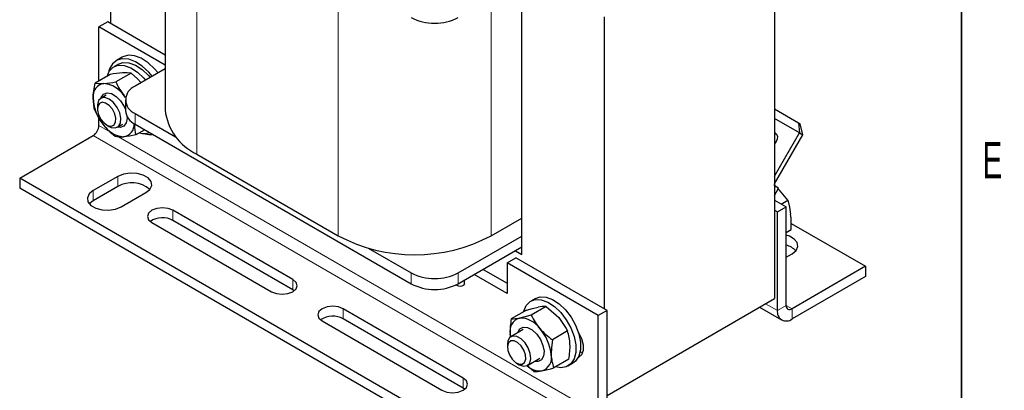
# Model space of a CAD drawing. Header units: millimetres. Extents: x 5 to 418, y 2 to 292.
# Tile 4 of 5: x 317 to 412, y 58 to 94. Entities that reach past the tile are written whole.
import ezdxf

# ---------------------------------------------------------------- set-up
doc = ezdxf.new("R2010")
doc.units = ezdxf.units.MM
doc.layers.add('SLD-0', color=7, linetype='Continuous')
doc.styles.add('SLDTEXTSTYLE0', font='TXT', dxfattribs={"width": 0.605})

msp = doc.modelspace()

# ---------------------------------------------------------------- linework, layer by layer
at = {"color": 7, "linetype": 'Continuous', "lineweight": 25}
for p, q in [((326.0619497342, 93.4033918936), (326.0619497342, 121.4923943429)), ((331.3031516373, 107.6758779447), (331.3031516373, 85.0927180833)), ((389.9844016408, 103.5314159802), (389.9844016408, 66.9503886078)), ((365.6599296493, 71.1971962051), (365.6599296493, 98.6329671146)), ((373.5795247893, 94.0610821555), (373.5795247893, 65.9720797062)), ((325.7791064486, 93.5666738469), (324.9305776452, 93.0768285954)), ((324.9305776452, 87.880908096), (324.9305776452, 93.0768285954)), ((331.3031505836, 89.3980205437), (324.9305776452, 93.0768285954)), ((331.3031505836, 90.3777110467), (325.7791064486, 93.5666738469)), ((327.1733821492, 90.1724023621), (326.6076966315, 89.8458390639)), ((326.807679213, 89.4994201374), (326.3551316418, 89.2381699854)), ((326.0180558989, 88.5086959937), (324.5615377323, 87.6678659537)), ((328.0171841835, 88.6353960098), (326.560666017, 87.7945659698)), ((331.3031516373, 89.0490828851), (328.4095439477, 87.3786387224)), ((325.6354710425, 86.5133800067), (325.1089968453, 86.2094529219)), ((327.5402493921, 86.2520374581), (327.3638753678, 86.4472851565)), ((327.4919090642, 86.2766511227), (327.3638753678, 86.4472851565)), ((324.7775603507, 85.4769013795), (324.7775603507, 85.1963836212)), ((327.4722854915, 86.0723861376), (327.4722854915, 85.0272144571)), ((328.4095439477, 84.7661323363), (332.3118310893, 82.5133899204)), ((389.9844016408, 85.2021563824), (392.2924347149, 83.8697572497)), ((324.9305776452, 83.6049545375), (324.9305776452, 84.2840445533)), ((325.6658262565, 83.6576970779), (325.9087480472, 83.517415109)), ((326.7088659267, 83.438096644), (327.2353401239, 83.7420237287)), ((328.4095439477, 83.7209606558), (354.9967580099, 68.3724886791)), ((392.3875907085, 82.8911028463), (389.9844026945, 84.2784337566)), ((392.2924347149, 83.8697572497), (392.3875907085, 82.8911028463)), ((392.2924347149, 83.8697572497), (392.471373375, 83.7664245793)), ((392.7075906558, 82.7063107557), (392.471373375, 83.7664245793)), ((317.2938247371, 78.5431183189), (324.3648921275, 82.6251586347)), ((329.3410883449, 83.1831918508), (328.4817214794, 82.6870899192)), ((389.9844026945, 78.7286591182), (392.3875907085, 82.8911028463)), ((389.9844026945, 77.989610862), (392.7075906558, 82.7063107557)), ((392.3875907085, 82.8911028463), (392.7075906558, 82.7063107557)), ((334.3492408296, 80.8473961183), (347.9822595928, 72.9772219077)), ((365.3770863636, 50.785242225), (317.2938247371, 78.5431183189)), ((317.2938247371, 78.5431183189), (317.2938247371, 77.5632693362)), ((326.740771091, 78.7064002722), (324.3648921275, 77.3348345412)), ((390.156648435, 77.7128332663), (389.9366619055, 77.9069225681)), ((390.068422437, 77.7637809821), (389.9844026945, 77.8122845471)), ((390.068422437, 77.7637809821), (389.9844026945, 77.6182545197)), ((390.3884223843, 77.5789888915), (390.068422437, 77.7637809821)), ((365.3770863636, 49.8053932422), (317.2938247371, 77.5632693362)), ((326.740771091, 77.7265512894), (324.3648921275, 76.3549855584)), ((327.0801828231, 75.7673305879), (329.4560617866, 77.1388963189)), ((389.9844026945, 76.8792062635), (390.3884223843, 77.5789888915)), ((391.2695949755, 76.4054815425), (390.3185429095, 77.5699983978)), ((324.3648921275, 76.3549855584), (324.0002818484, 76.0611576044)), ((389.9844026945, 76.4221034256), (391.1157737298, 75.7689768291)), ((390.6413940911, 76.0428288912), (391.2695949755, 76.4054815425)), ((343.5981976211, 68.778877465), (332.0582145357, 75.4407678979)), ((389.9844016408, 75.4424135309), (390.2672449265, 75.2791315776)), ((390.2672449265, 75.2791315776), (391.1157737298, 75.7689768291)), ((390.2672449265, 65.8072575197), (390.2672449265, 75.2791315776)), ((391.1157737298, 66.2971027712), (391.1157737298, 75.7689768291)), ((330.0217462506, 74.2651397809), (341.561729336, 67.603249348)), ((343.5981976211, 67.7990284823), (332.0582145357, 74.4609189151)), ((362.6900804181, 72.9772222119), (365.6599285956, 74.6916790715)), ((391.6038605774, 74.1793108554), (398.7525266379, 70.0524737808)), ((391.1157737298, 73.3209347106), (391.6020071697, 73.6016313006)), ((359.5222421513, 69.4176603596), (365.6599285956, 72.9608713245)), ((350.8681602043, 71.8010491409), (354.9967580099, 69.4176603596)), ((360.0030744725, 68.6500672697), (365.6599285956, 71.915699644)), ((365.0376198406, 71.5564480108), (365.6599296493, 71.1971962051)), ((391.1157737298, 70.9341942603), (391.6814592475, 71.2607575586)), ((364.2457153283, 70.380682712), (365.0942441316, 70.8705279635)), ((373.0138392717, 65.3189525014), (364.2457153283, 70.380682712)), ((364.2457153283, 70.380682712), (364.2457153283, 67.4411353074)), ((373.862368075, 65.808797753), (365.0942441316, 70.8705279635)), ((364.2457153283, 67.4411353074), (361.0773154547, 69.2702136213)), ((361.9258442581, 69.7600588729), (364.2457153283, 68.4208258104)), ((398.7525266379, 70.0524737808), (391.6814592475, 65.970433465)), ((398.7525266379, 70.0524737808), (398.7525266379, 69.072624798)), ((359.5222421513, 68.3724886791), (360.0030744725, 68.6500672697)), ((360.1202321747, 68.3560859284), (360.1202321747, 68.7177012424)), ((398.7525266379, 69.072624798), (391.6814592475, 64.9905844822)), ((343.7433060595, 67.7011387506), (343.5981976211, 67.7990284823)), ((359.4373900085, 68.1928039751), (359.31550343, 68.2631675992)), ((366.9713446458, 66.9665562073), (366.5187970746, 66.7053060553)), ((373.8623670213, 57.6433361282), (389.9844016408, 66.9503886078)), ((360.0030755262, 59.3085430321), (348.4630924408, 65.970433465)), ((366.0984349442, 65.8490581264), (364.6419167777, 65.0082280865)), ((368.0080728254, 66.1981382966), (366.5515546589, 65.3573082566)), ((373.862368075, 65.808797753), (373.0138392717, 65.3189525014)), ((373.862368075, 56.3369236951), (373.862368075, 65.808797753)), ((388.5497861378, 66.1222034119), (390.681540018, 64.8915680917)), ((346.4266241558, 64.794805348), (357.9666072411, 58.1329149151)), ((360.0030755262, 58.3286940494), (348.4630924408, 64.9905844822)), ((373.0138392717, 55.8470784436), (373.0138392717, 65.3189525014)), ((364.5319493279, 63.5497944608), (364.5597472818, 63.2632789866)), ((364.5644002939, 63.2891340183), (364.5319493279, 63.5497944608)), ((365.7991364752, 63.9805160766), (364.5938398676, 63.2847131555)), ((370.0514510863, 63.8345242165), (368.5949329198, 62.9936941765)), ((364.2624033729, 62.5521616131), (364.2624033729, 62.2716438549)), ((371.2676668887, 61.8329364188), (371.5273546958, 61.7529923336)), ((365.1506671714, 60.7329585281), (365.3935910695, 60.5926753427)), ((366.1937089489, 60.5133568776), (367.3990055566, 61.2091597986)), ((370.185191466, 61.1218305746), (368.7286732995, 60.2810005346)), ((370.118504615, 60.4697544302), (370.5710521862, 60.7310045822)), ((360.148182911, 58.2308049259), (360.0030755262, 58.3286940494))]:
    msp.add_line(p, q, dxfattribs=at)
at = {"color": 7, "linetype": 'Continuous', "lineweight": 18}
for p, q in [((334.3492408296, 103.7105377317), (334.3492408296, 80.8473961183)), ((347.9822595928, 95.8403635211), (347.9822595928, 72.9772219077)), ((362.6900804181, 95.8079620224), (362.6900804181, 72.9772222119)), ((328.4095439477, 83.7209606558), (328.4095439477, 84.7661323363)), ((325.9854500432, 82.9959896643), (324.9305776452, 83.6049545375)), ((372.448153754, 54.8672825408), (324.3648921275, 82.6251586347)), ((373.0138392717, 55.8470784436), (326.8096148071, 82.5202094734)), ((326.740771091, 78.7064002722), (326.740771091, 77.7265512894)), ((324.3648921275, 77.3348345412), (324.3648921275, 76.3549855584)), ((332.0582145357, 75.4407678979), (332.0582145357, 74.4609189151)), ((354.9967580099, 69.4176603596), (354.9967580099, 68.3724886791)), ((359.5222421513, 69.4176603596), (359.5222421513, 68.3724886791)), ((343.5981976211, 68.778877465), (343.5981976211, 67.7990284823)), ((359.4373900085, 68.325275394), (359.4373900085, 68.1928039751)), ((389.1357369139, 66.4604631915), (390.2672449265, 65.8072575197)), ((348.4630924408, 65.970433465), (348.4630924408, 64.9905844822)), ((390.2672449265, 65.8072575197), (391.1157737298, 66.2971027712)), ((391.1157726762, 66.2969973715), (391.6814592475, 65.970433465)), ((391.6814592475, 65.970433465), (391.6814592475, 64.9905844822)), ((360.0030755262, 59.3085430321), (360.0030755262, 58.3286940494))]:
    msp.add_line(p, q, dxfattribs=at)
at = {"color": 7, "linetype": 'Continuous', "lineweight": 25, "flags": 128}
for points in [[(330.6334445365, 88.6624690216), (330.2935007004, 89.060526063), (329.664370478, 89.6412142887), (329.0087593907, 90.0637851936), (328.3620160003, 90.3054555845), (327.7590041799, 90.3531968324), (327.2322339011, 90.2044355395), (327.1733821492, 90.1724023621)], [(325.7033833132, 88.327037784), (325.9242728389, 88.8242947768), (326.2993334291, 89.2038976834), (326.7909932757, 89.38975167), (327.3683566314, 89.3701804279), (327.9951477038, 89.1464131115), (328.6319802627, 88.7325103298), (329.2388421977, 88.1544785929), (329.4084326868, 87.9552848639)], [(330.0677590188, 88.3359057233), (329.7278151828, 88.7339627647), (329.0986849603, 89.3146509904), (328.443073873, 89.7372218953), (327.7963304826, 89.9788922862), (327.1933186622, 90.0266335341), (326.6665483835, 89.8778722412), (326.2444160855, 89.5406287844), (325.9496810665, 89.0330834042), (325.8476351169, 88.6895161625)], [(326.807679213, 89.4994201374), (327.2435408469, 89.651001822), (327.8209042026, 89.6314305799), (328.447695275, 89.4076632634), (329.0845278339, 88.9937604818), (329.6913897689, 88.4157287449), (329.860980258, 88.2165350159)], [(328.0171841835, 88.6353960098), (327.6557696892, 88.6784252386), (327.1944587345, 88.6741318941)], [(328.0171841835, 88.6353960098), (328.6256382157, 88.0994055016), (328.9795063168, 87.7076709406)], [(324.3651818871, 86.2572354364), (324.3782663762, 86.5451815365), (324.5615377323, 87.6678659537)], [(324.5615377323, 87.6678659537), (324.922951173, 87.6248361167), (325.3842652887, 87.6291294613)], [(325.1090674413, 86.2094928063), (325.1418682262, 86.3024457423), (325.3721670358, 86.6124733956), (325.7197773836, 86.7371069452), (326.142773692, 86.6613132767), (326.5901372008, 86.3942338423), (327.0079094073, 85.9680816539), (327.345697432, 85.4342592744), (327.4722854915, 85.144286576)], [(324.5225013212, 85.050777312), (324.4699199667, 85.2583199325), (324.3651818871, 86.2572354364)], [(326.9961957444, 83.8348808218), (327.0357779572, 84.2899747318), (326.923174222, 84.8171608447), (326.6735890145, 85.3452411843), (326.3207334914, 85.8028941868), (325.9122630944, 86.1283108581), (325.5033417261, 86.2775434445), (325.1491965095, 86.2304369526), (324.8976599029, 85.9933521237), (324.7826980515, 85.5983106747), (324.7775603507, 85.4769013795)], [(326.5197445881, 83.9069869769), (326.5487563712, 84.2891210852), (326.4433723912, 84.7312984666), (326.2196358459, 85.1662008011), (325.9116098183, 85.5276186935), (325.5661847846, 85.7605306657), (325.2359536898, 85.8294754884), (324.9711871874, 85.7239592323), (324.8121945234, 85.4600454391), (324.7831827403, 85.0779107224), (324.8885667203, 84.635733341), (325.1123032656, 84.2008310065), (325.4203292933, 83.8394131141), (325.765754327, 83.606501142), (326.0959854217, 83.5375563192), (326.3607519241, 83.6430725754), (326.5197445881, 83.9069869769)], [(324.5225013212, 85.050777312), (324.874351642, 84.3666556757), (325.3257085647, 83.7034983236)], [(327.6287388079, 84.4566566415), (327.6329239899, 84.3063664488), (327.5477157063, 83.8483377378), (327.3174168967, 83.5383100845), (326.9698065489, 83.413676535), (326.7089365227, 83.4381371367)], [(325.9087480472, 83.517415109), (326.1135459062, 83.4207320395), (326.5016867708, 83.3687850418), (326.8097739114, 83.5133420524), (326.9961957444, 83.8348808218)], [(328.4817214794, 82.6870899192), (327.863705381, 82.581986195), (327.3053186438, 82.5216546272)], [(329.2335169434, 82.8351042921), (329.7278151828, 82.7358755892), (330.0687115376, 82.741556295)], [(389.9844016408, 82.778077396), (390.1357931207, 82.7917936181), (390.1663548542, 82.7891956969)], [(389.9844026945, 82.9362832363), (390.0256802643, 82.9151867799), (390.1838068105, 82.7641359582), (390.2660974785, 82.5464248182), (390.2600251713, 82.2952020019), (390.1665129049, 82.0487114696), (389.9997999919, 81.8444787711), (389.9844026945, 81.8312999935)], [(329.4560617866, 77.1388963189), (329.8385286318, 77.454221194), (330.0111104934, 77.8260447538), (329.952994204, 78.2095209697), (329.6711877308, 78.5583962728), (329.1996825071, 78.8305904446), (328.595349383, 78.9932726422), (327.9310771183, 79.026822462), (327.2869900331, 78.9271930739), (326.740771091, 78.7064002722)], [(324.3648921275, 77.3348345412), (323.9824273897, 77.0195096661), (323.8098444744, 76.647685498), (323.8679607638, 76.2642092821), (324.1497651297, 75.9153351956), (324.6212703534, 75.6431410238), (325.2256055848, 75.4804576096), (325.8898778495, 75.4469077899), (326.5339659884, 75.5465377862), (327.0801828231, 75.7673305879)], [(391.2695949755, 76.4054815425), (391.4335915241, 75.7573810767), (391.5472815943, 75.0679127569)], [(332.0582145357, 75.4407678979), (331.5910451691, 75.6209689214), (331.0399803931, 75.6842480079), (330.4889166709, 75.6209695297), (330.0217473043, 75.4407672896), (329.7095940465, 75.1710761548), (329.5999806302, 74.8529538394), (329.7095951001, 74.5348309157), (330.0217462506, 74.2651397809)], [(391.6814592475, 71.2607575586), (392.0639239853, 71.5760824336), (392.2365069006, 71.9479066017), (392.1783906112, 72.3313828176), (391.8965862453, 72.6802569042), (391.4250810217, 72.952451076), (391.1157737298, 73.0542185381)], [(341.561729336, 67.603249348), (342.0288997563, 67.4230477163), (342.5799637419, 67.3597690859), (343.1310275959, 67.4230474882), (343.5981973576, 67.6032495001), (343.9103502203, 67.872940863), (344.0199635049, 68.1910632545), (343.9103498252, 68.509185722), (343.5981976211, 68.778877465)], [(360.1202321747, 68.3560859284), (360.0897842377, 68.2677180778), (360.0030744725, 68.1928039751), (359.8733053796, 68.1427474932), (359.7202322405, 68.1251708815), (359.5671580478, 68.1427481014), (359.4373900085, 68.1928039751)], [(365.8431672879, 65.7016950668), (365.8530401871, 65.741932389), (366.0879382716, 66.2914308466), (366.4629988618, 66.6710337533), (366.9546587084, 66.8568877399), (367.5320220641, 66.8373164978), (368.1588131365, 66.6135491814), (368.7956456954, 66.1996463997), (369.4025076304, 65.6216146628), (369.9412665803, 64.9157737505), (370.3780723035, 64.1264737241), (370.6854745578, 63.3033112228), (370.8441616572, 62.4980068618), (370.8441616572, 61.7611609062), (370.6854745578, 61.1390727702), (370.3780723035, 60.670829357), (369.9412665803, 60.3858541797), (369.4025076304, 60.3020514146), (368.9115284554, 60.3865612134)], [(366.9713446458, 66.9665562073), (367.4072062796, 67.1181378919), (367.9845696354, 67.0985666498), (368.6113607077, 66.8747993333), (369.2481932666, 66.4608965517), (369.8550552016, 65.8828648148), (370.3938141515, 65.1770239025), (370.8306198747, 64.3877238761), (371.138022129, 63.5645613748), (371.2967092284, 62.7592570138), (371.2967092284, 62.0224110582), (371.138022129, 61.4003229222), (370.8306198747, 60.932079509), (370.5710521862, 60.7310045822)], [(348.4630924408, 65.970433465), (347.9959220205, 66.1506350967), (347.4448580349, 66.2139137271), (346.8937941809, 66.1506353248), (346.4266244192, 65.9704333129), (346.1144715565, 65.70074195), (346.0048582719, 65.3826195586), (346.1144719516, 65.064497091), (346.4266241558, 64.794805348)], [(366.0984349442, 65.8490581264), (366.6945273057, 66.0086363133), (367.2300925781, 66.1256834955)], [(368.0080728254, 66.1981382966), (368.9769055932, 65.368734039), (369.2066006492, 65.1184168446)], [(366.5515546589, 65.3573082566), (365.9554612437, 65.1977288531), (365.4198991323, 65.0806810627)], [(369.2066006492, 65.1184168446), (369.9202521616, 64.0836642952), (370.0514510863, 63.8345242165)], [(365.2727307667, 63.6766300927), (365.2741300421, 63.6812623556), (365.4747932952, 64.0272206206), (365.8001332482, 64.1941021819), (366.2109069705, 64.1617796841), (366.6575687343, 63.9341523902), (367.0862443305, 63.5386752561), (367.44523222, 63.0230469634), (367.6912307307, 62.4494607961), (367.7945705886, 61.8870996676), (367.7427847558, 61.4037932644), (367.5421215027, 61.0578349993), (367.2167815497, 60.890953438), (366.8726019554, 60.9052732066)], [(371.0828940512, 63.7450870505), (371.1146580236, 63.6969028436), (371.4177360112, 63.104845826), (371.5790003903, 62.5001092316), (371.5790003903, 61.9556324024), (371.4177360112, 61.5370876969), (371.1146580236, 61.2949576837), (371.0828940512, 61.2834467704)], [(366.2809065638, 62.1977058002), (365.967359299, 62.6940268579), (365.576348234, 63.0829797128), (365.1606770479, 63.3120347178), (364.7764874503, 63.3502566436), (364.4756664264, 63.1924828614), (364.2988414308, 62.8600210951), (364.2624033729, 62.5521616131)], [(365.8474346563, 61.9933062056), (365.5834120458, 62.4051018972), (365.2535328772, 62.7184984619), (364.9080151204, 62.8857861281), (364.5994601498, 62.8814973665), (364.3748448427, 62.7062838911), (364.2683629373, 62.3868210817), (364.2962241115, 61.9717454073), (364.4541904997, 61.5242460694), (364.7182110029, 61.1124515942), (365.0480922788, 60.799053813), (365.3936100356, 60.6317661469), (365.7021650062, 60.6360549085), (365.9267803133, 60.8112683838), (366.0332622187, 61.1307311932), (366.0053989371, 61.5458080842), (365.8474346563, 61.9933062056)], [(368.5949329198, 62.9936941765), (368.4993944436, 62.255113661), (368.48496547, 61.5352611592)], [(365.3935910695, 60.5926753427), (365.4194734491, 60.5780714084), (365.8263317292, 60.4421175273), (366.1747702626, 60.5029288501), (366.4177299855, 60.7522928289), (366.5223995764, 61.1565300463), (366.4746429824, 61.6610458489), (366.2809065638, 62.1977058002)], [(366.8190354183, 59.9319200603), (366.5755161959, 60.1162214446), (366.1804980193, 60.4865927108)], [(366.8190354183, 59.9319200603), (367.1585261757, 59.9433659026), (367.5970156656, 60.0043745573)], [(357.9666072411, 58.1329149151), (358.4337766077, 57.9527138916), (358.9848413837, 57.8894348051), (359.5359051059, 57.9527132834), (360.0030744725, 58.1329155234), (360.3152277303, 58.4026066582), (360.4248411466, 58.7207289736), (360.3152266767, 59.0388518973), (360.0030755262, 59.3085430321)]]:
    msp.add_lwpolyline(points, dxfattribs=at)
at = {"color": 7, "linetype": 'Continuous', "lineweight": 25}
for centre, radius, start, end in [((357.2595000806, 98.3462827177), 4.918469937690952, 242.6096663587, 297.3903336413), ((327.8507976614, 79.7415767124), 8.956635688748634, 94.2023801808, 101.8074836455), ((325.5635237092, 86.4315213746), 1.210949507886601, 98.5128542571, 188.275034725), ((324.7279598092, 96.5613912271), 8.95634061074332, 274.2023043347, 281.8076458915), ((325.1695998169, 85.0206979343), 2.61724975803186, 33.0295229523, 85.2953448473), ((332.3113113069, 90.3098668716), 6.276675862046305, 203.6243062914, 217.9800108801), ((328.9053101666, 86.0723855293), 1.397169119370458, 110.7834074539, 249.2165925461), ((328.621645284, 86.4006935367), 4.258880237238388, 181.9303428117, 219.2948182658), ((329.0737468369, 85.1869131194), 1.609404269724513, 185.6947419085, 245.6253739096), ((336.5821724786, 85.6650325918), 5.309953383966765, 186.1874419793, 245.1326966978), ((323.7024092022, 83.6608407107), 1.229439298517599, 302.6053632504, 357.3946289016), ((327.5199829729, 85.1300849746), 2.617248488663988, 213.0295261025, 265.2953676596), ((330.7192753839, 88.0050982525), 6.898864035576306, 218.5738565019, 232.1125014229), ((327.142108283, 83.6910118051), 1.180692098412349, 277.9455982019, 4.0743083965), ((331.9728623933, 83.7101244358), 3.637947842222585, 180.8273721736, 196.3325527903), ((327.0542152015, 85.9448805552), 3.43242315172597, 260.4135247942, 274.1952960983), ((329.2706880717, 84.3329366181), 1.502176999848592, 253.3346000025, 290.0336108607), ((328.0789639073, 75.4648096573), 2.627971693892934, 48.4894472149, 120.6113074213), ((381.5479683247, 73.9605494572), 10.06044329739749, 357.9554717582, 6.3194098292), ((331.0467001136, 72.6452700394), 2.078398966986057, 60.8774246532, 124.2609771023), ((355.3361697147, 87.038595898), 15.86827755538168, 242.3910358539, 297.6089665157), ((390.7357321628, 70.3017792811), 1.81287282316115, 43.7141369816, 77.8990377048), ((357.2595000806, 73.7847354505), 4.918469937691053, 242.6096663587, 297.3903336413), ((357.2595000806, 72.73956377), 4.918469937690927, 242.6096663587, 297.3903336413), ((367.9904331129, 62.1745521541), 4.023624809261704, 89.7488124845, 100.8926249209), ((391.129393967, 65.6674035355), 0.8734186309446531, 170.7859927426, 309.2033109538), ((391.4606325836, 66.2411599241), 0.3493669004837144, 170.7857698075, 309.2035015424), ((347.4515775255, 63.1749407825), 2.078394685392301, 60.8773433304, 124.2610498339), ((365.8144343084, 63.8288824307), 1.312500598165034, 107.4935294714, 192.2770116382), ((370.920129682, 63.8014814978), 6.393136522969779, 169.1197714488, 182.2562215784), ((364.6595350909, 69.0321656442), 4.023976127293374, 269.7491391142, 280.8920031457), ((365.467379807, 62.7310160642), 2.350144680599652, 34.8338203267, 91.157642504), ((372.0408663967, 68.0495708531), 6.113985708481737, 206.1258909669, 220.5670806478), ((364.087255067, 61.1516856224), 4.414406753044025, 4.9848168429, 41.4420468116), ((372.8706405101, 68.9449351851), 7.327956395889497, 221.6658885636, 234.3043995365), ((365.8068261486, 62.3589696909), 4.493784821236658, 2.8226399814, 19.1689315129), ((363.5318297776, 62.3568636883), 6.767017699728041, 349.4841371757, 1.8918522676), ((367.2024802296, 61.25617334), 1.312500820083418, 287.4935383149, 12.2770027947), ((372.9731271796, 61.756521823), 4.493612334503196, 182.8223241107, 199.1692473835), ((367.4437491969, 61.9115177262), 1.913291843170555, 227.7817016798, 274.5946680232), ((365.4444160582, 71.2635891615), 11.46314086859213, 280.8235154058, 286.6488832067)]:
    msp.add_arc(centre, radius, start, end, dxfattribs=at)
at = {"layer": 'SLD-0', "lineweight": 35}
msp.add_line((408, 12), (408, 282.5), dxfattribs=at)

# ---------------------------------------------------------------- texts
at = {"layer": 'SLD-0', "insert": (410.9815679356, 82.0010772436), "char_height": 3.5, "attachment_point": 2, "style": 'SLDTEXTSTYLE0'}
msp.add_mtext('E', dxfattribs=at)

doc.saveas('drawing.dxf')
